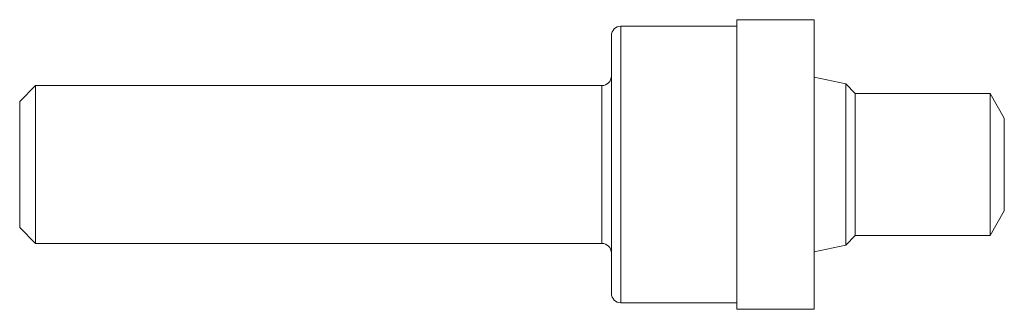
# Model space of a CAD drawing. Header units: inches. Extents: x 0 to 3.12, y -0.46 to 0.46.
import ezdxf

# ---------------------------------------------------------------- set-up
doc = ezdxf.new("R2010")
doc.units = ezdxf.units.IN
doc.header["$MEASUREMENT"] = 0

msp = doc.modelspace()

# ---------------------------------------------------------------- linework, layer by layer
at = {"color": 7, "linetype": 'Continuous', "lineweight": 15}
for p, q in [((2.272, 0.4375), (1.905, 0.4375)), ((2.517, 0.458), (2.272, 0.458)), ((2.272, -0.458), (2.272, 0.458)), ((2.517, -0.458), (2.517, 0.458)), ((1.875, -0.4075), (1.875, 0.4075)), ((0.05, 0.2498), (0, 0.1998)), ((1.845, 0.2498), (0.05, 0.2498)), ((0.05, -0.2498), (0.05, 0.2498)), ((2.618, 0.2548), (2.517, 0.2762)), ((2.6478, 0.225), (2.618, 0.2548)), ((2.618, -0.2548), (2.618, 0.2548)), ((3.075, 0.225), (2.6478, 0.225)), ((2.6478, -0.225), (2.6478, 0.225)), ((3.12, 0.1471), (3.075, 0.225)), ((3.075, -0.225), (3.075, 0.225)), ((0, -0.1998), (0, 0.1998)), ((3.12, -0.1471), (3.12, 0.1471)), ((3.075, -0.225), (3.12, -0.1471)), ((0, -0.1998), (0.05, -0.2498)), ((2.618, -0.2548), (2.6478, -0.225)), ((2.6478, -0.225), (3.075, -0.225)), ((0.05, -0.2498), (1.845, -0.2498)), ((2.517, -0.2762), (2.618, -0.2548)), ((1.905, -0.4375), (2.272, -0.4375)), ((2.272, -0.458), (2.517, -0.458))]:
    msp.add_line(p, q, dxfattribs=at)
at = {"color": 8, "linetype": 'Continuous', "lineweight": 15}
for p, q in [((1.905, -0.4375), (1.905, 0.4375)), ((1.845, -0.2498), (1.845, 0.2498))]:
    msp.add_line(p, q, dxfattribs=at)
at = {"color": 7, "linetype": 'Continuous', "lineweight": 15}
for centre, start, end in [((1.905, 0.4075), 90, 180), ((1.845, 0.2798), 270, 0), ((1.845, -0.2798), 0, 90), ((1.905, -0.4075), 180, 270)]:
    msp.add_arc(centre, 0.03, start, end, dxfattribs=at)

doc.saveas('drawing.dxf')
